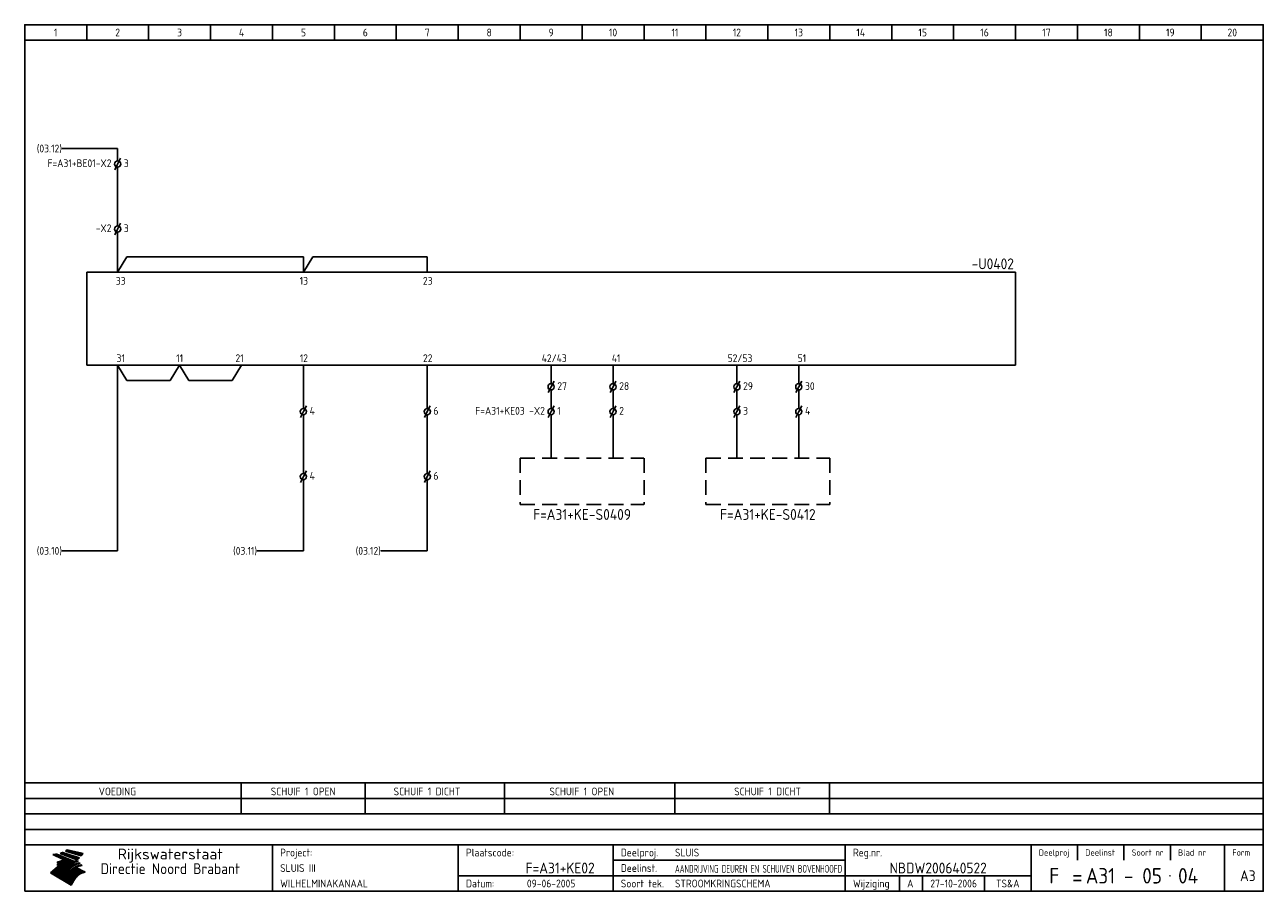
# Model space of a CAD drawing. Extents: x 10 to 410, y 10 to 290.
import ezdxf
from ezdxf.enums import TextEntityAlignment as Align

# ---------------------------------------------------------------- set-up
doc = ezdxf.new("R2010")
doc.units = 0
doc.header["$LTSCALE"] = 15
doc.header["$MEASUREMENT"] = 0
doc.header["$PDMODE"] = 1
doc.linetypes.add('DASHDOT', pattern=[1, 0.5, -0.25, 0, -0.25])
doc.linetypes.add('HIDDEN', pattern=[9.525, 6.35, -3.175])
for name, color, linetype in [('0-25', 7, 'CONTINUOUS'), ('0-35', 2, 'CONTINUOUS'), ('0-50', 3, 'CONTINUOUS'), ('B-25', 7, 'CONTINUOUS'), ('B-35', 2, 'CONTINUOUS'), ('S-25', 7, 'CONTINUOUS')]:
    doc.layers.add(name, color=color, linetype=linetype)
doc.styles.add('ISO', font='iso.shx')
doc.styles.get("Standard").update_dxf_attribs({"font": 'iso.shx'})

# ---------------------------------------------------------------- blocks, each defined once
blk = doc.blocks.new('KADERA3')
at = {"layer": '0-25'}
for p, q in [((30, 285), (30, 290)), ((50, 285), (50, 290)), ((70, 285), (70, 290)), ((90, 285), (90, 290)), ((110, 285), (110, 290)), ((130, 285), (130, 290)), ((150, 285), (150, 290)), ((170, 285), (170, 290)), ((190, 285), (190, 290)), ((210, 285), (210, 290)), ((230, 285), (230, 290)), ((250, 285), (250, 290)), ((270, 285), (270, 290)), ((290, 285), (290, 290)), ((310, 285), (310, 290)), ((330, 285), (330, 290)), ((350, 285), (350, 290)), ((370, 285), (370, 290)), ((390, 285), (390, 290)), ((10, 285), (410, 285)), ((410, 45), (10, 45)), ((410, 40), (10, 40)), ((410, 35), (10, 35)), ((410, 30), (10, 30)), ((350, 25), (350, 20)), ((365, 25), (365, 20)), ((380, 25), (380, 20)), ((200, 20), (275, 20)), ((150, 15), (335, 15)), ((292.5, 15), (292.5, 10)), ((300, 15), (300, 10)), ((320, 15), (320, 10))]:
    blk.add_line(p, q, dxfattribs=at)
at = {"layer": '0-25', "color": 7}
for p, q in [((19.1, 21.89), (25.12, 19)), ((19.1, 21.89), (25.12, 19)), ((19.17, 21.86), (20.7, 21.86)), ((19.29, 21.8), (20.83, 21.8)), ((19.4, 21.75), (20.96, 21.75)), ((19.52, 21.69), (21.09, 21.69)), ((19.64, 21.63), (21.22, 21.63)), ((19.74, 21.92), (20.56, 21.92)), ((19.75, 21.58), (21.36, 21.58)), ((19.87, 21.52), (21.49, 21.52)), ((19.99, 21.47), (21.62, 21.47)), ((20.11, 21.41), (21.75, 21.41)), ((20.22, 21.35), (21.88, 21.35)), ((20.25, 21.97), (20.43, 21.97)), ((20.34, 21.3), (22.02, 21.3)), ((20.38, 21.99), (26.02, 19.59)), ((20.38, 21.99), (26.02, 19.59)), ((20.46, 21.24), (22.15, 21.24)), ((20.57, 21.18), (22.28, 21.18)), ((20.69, 21.13), (22.41, 21.13)), ((20.81, 21.07), (22.55, 21.07)), ((20.92, 21.02), (22.68, 21.02)), ((21.04, 20.96), (22.81, 20.96)), ((21.16, 20.9), (22.94, 20.9)), ((21.27, 20.85), (23.07, 20.85)), ((21.39, 20.79), (23.21, 20.79)), ((21.47, 22.25), (26.83, 20.19)), ((21.47, 22.25), (26.83, 20.19)), ((21.49, 22.25), (23.07, 22.25)), ((21.51, 20.73), (23.34, 20.73)), ((21.6, 22.2), (23.25, 22.2)), ((21.63, 20.68), (23.47, 20.68)), ((21.65, 22.31), (22.89, 22.31)), ((21.74, 20.62), (23.6, 20.62)), ((21.75, 22.14), (23.42, 22.14)), ((21.8, 22.37), (22.71, 22.37)), ((21.86, 20.57), (23.73, 20.57)), ((21.9, 22.08), (23.6, 22.08)), ((21.94, 22.42), (22.53, 22.42)), ((21.98, 20.51), (23.87, 20.51)), ((22.04, 22.03), (23.78, 22.03)), ((22.06, 22.48), (22.36, 22.48)), ((22.09, 20.45), (24, 20.45)), ((22.18, 22.53), (27.65, 20.8)), ((22.18, 22.53), (27.65, 20.8)), ((22.19, 21.97), (23.96, 21.97)), ((22.21, 20.4), (24.13, 20.4)), ((22.33, 20.34), (24.26, 20.34)), ((22.34, 21.92), (24.13, 21.92)), ((22.37, 20), (23.08, 20)), ((22.44, 20.28), (24.4, 20.28)), ((22.48, 21.86), (24.31, 21.86)), ((22.49, 20.06), (23.04, 20.06)), ((22.56, 20.23), (24.53, 20.23)), ((22.61, 20.12), (22.93, 20.12)), ((22.63, 21.8), (24.49, 21.8)), ((22.68, 20.17), (24.66, 20.17)), ((22.71, 20.17), (22.82, 20.17)), ((23.11, 20.02), (22.77, 20.2)), ((23.11, 20.02), (22.77, 20.2)), ((22.78, 21.75), (24.67, 21.75)), ((22.79, 20.12), (24.79, 20.12)), ((22.91, 20.06), (24.92, 20.06)), ((22.92, 21.69), (24.85, 21.69)), ((23.03, 20), (25.06, 20)), ((23.07, 21.63), (25.02, 21.63)), ((23.14, 22.99), (28.22, 21.46)), ((23.14, 22.99), (28.22, 21.46)), ((23.15, 22.98), (25.33, 22.98)), ((23.22, 21.58), (25.2, 21.58)), ((23.23, 23.04), (25.09, 23.04)), ((23.32, 23.1), (24.84, 23.1)), ((23.34, 22.93), (25.57, 22.93)), ((23.36, 21.52), (25.38, 21.52)), ((23.4, 23.15), (24.6, 23.15)), ((23.49, 23.21), (24.36, 23.21)), ((23.51, 21.47), (25.56, 21.47)), ((23.52, 22.87), (25.81, 22.87)), ((23.57, 23.27), (24.12, 23.27)), ((23.64, 23.32), (23.87, 23.32)), ((23.66, 21.41), (25.74, 21.41)), ((23.7, 23.36), (28.82, 22.17)), ((23.7, 23.36), (28.82, 22.17)), ((23.71, 22.82), (26.06, 22.82)), ((23.8, 21.35), (25.91, 21.35)), ((23.9, 22.76), (26.3, 22.76)), ((23.95, 21.3), (26.09, 21.3)), ((24.09, 22.7), (26.54, 22.7)), ((24.09, 21.24), (26.27, 21.24)), ((24.24, 21.18), (26.45, 21.18)), ((24.27, 22.65), (26.78, 22.65)), ((24.39, 21.13), (26.62, 21.13)), ((24.46, 22.59), (27.03, 22.59)), ((24.53, 21.07), (26.8, 21.07)), ((24.65, 22.53), (27.27, 22.53)), ((24.68, 21.02), (26.98, 21.02)), ((24.83, 20.96), (27.16, 20.96)), ((24.84, 22.48), (27.51, 22.48)), ((24.97, 20.9), (27.34, 20.9)), ((25.02, 22.42), (27.75, 22.42)), ((25.12, 20.85), (27.51, 20.85)), ((25.21, 22.37), (28, 22.37)), ((25.27, 20.79), (27.63, 20.79)), ((25.4, 22.31), (28.24, 22.31)), ((25.41, 20.73), (27.57, 20.73)), ((25.56, 20.68), (27.51, 20.68)), ((25.58, 22.25), (28.48, 22.25)), ((25.71, 20.62), (27.44, 20.62)), ((25.77, 22.2), (28.72, 22.2)), ((25.85, 20.57), (27.37, 20.57)), ((25.96, 22.14), (28.79, 22.14)), ((26, 20.51), (27.29, 20.51)), ((26.15, 22.08), (28.75, 22.08)), ((26.15, 20.45), (27.22, 20.45)), ((26.29, 20.4), (27.14, 20.4)), ((26.33, 22.03), (28.71, 22.03)), ((26.44, 20.34), (27.06, 20.34)), ((26.52, 21.97), (28.66, 21.97)), ((26.59, 20.28), (26.97, 20.28)), ((26.71, 21.92), (28.62, 21.92)), ((26.73, 20.23), (26.89, 20.23)), ((26.9, 21.86), (28.57, 21.86)), ((27.08, 21.8), (28.52, 21.8)), ((27.27, 21.75), (28.48, 21.75)), ((27.46, 21.69), (28.43, 21.69)), ((27.65, 21.63), (28.38, 21.63)), ((27.83, 21.58), (28.33, 21.58)), ((28.02, 21.52), (28.28, 21.52)), ((28.21, 21.47), (28.22, 21.47)), ((20.58, 17.88), (18.3, 16)), ((20.58, 17.88), (18.3, 16)), ((24.94, 11.97), (18.3, 16)), ((24.94, 11.97), (18.3, 16)), ((18.31, 16.01), (20.96, 16.01)), ((18.38, 16.07), (21.46, 16.07)), ((18.45, 16.12), (21.88, 16.12)), ((18.52, 16.18), (22.15, 16.18)), ((18.59, 16.23), (22.38, 16.23)), ((18.65, 16.29), (22.58, 16.29)), ((18.72, 16.35), (22.75, 16.35)), ((18.79, 16.4), (22.91, 16.4)), ((18.86, 16.46), (20.6, 16.46)), ((18.93, 16.52), (20.6, 16.52)), ((18.99, 16.57), (20.6, 16.57)), ((19.06, 16.63), (20.6, 16.63)), ((19.13, 16.68), (20.6, 16.68)), ((19.2, 16.74), (20.6, 16.74)), ((19.27, 16.8), (20.6, 16.8)), ((19.33, 16.85), (21.07, 16.85)), ((19.4, 16.91), (21.55, 16.91)), ((19.47, 16.97), (21.88, 16.97)), ((19.54, 17.02), (22.13, 17.02)), ((19.61, 17.08), (22.34, 17.08)), ((19.67, 17.13), (20.6, 17.13)), ((19.74, 17.19), (20.6, 17.19)), ((19.81, 17.25), (20.6, 17.25)), ((19.88, 17.3), (20.6, 17.3)), ((19.95, 17.36), (20.6, 17.36)), ((20.01, 17.42), (20.6, 17.42)), ((20.08, 17.47), (20.93, 17.47)), ((20.15, 17.53), (21.26, 17.53)), ((20.22, 17.58), (21.51, 17.58)), ((20.29, 17.64), (21.72, 17.64)), ((20.35, 17.7), (21.9, 17.7)), ((20.42, 17.75), (22.07, 17.75)), ((20.49, 17.81), (22.22, 17.81)), ((20.56, 17.87), (22.36, 17.87)), ((20.6, 19.11), (20.58, 19.51)), ((20.6, 19.11), (20.58, 19.51)), ((20.58, 19.5), (22.09, 19.5)), ((20.58, 19.44), (21.95, 19.44)), ((20.59, 19.38), (21.79, 19.38)), ((20.59, 19.33), (21.62, 19.33)), ((20.59, 19.27), (21.42, 19.27)), ((20.6, 19.22), (21.2, 19.22)), ((20.6, 19.16), (20.93, 19.16)), ((20.6, 19.11), (20.69, 19.12)), ((20.6, 19.11), (20.69, 19.12)), ((20.6, 18.79), (20.77, 18.81)), ((20.6, 18.79), (20.77, 18.81)), ((20.6, 18.29), (20.6, 18.79)), ((20.6, 18.29), (20.6, 18.79)), ((20.6, 18.77), (22.46, 18.77)), ((20.6, 18.71), (22.33, 18.71)), ((20.6, 18.65), (22.19, 18.65)), ((20.6, 18.6), (22.04, 18.6)), ((20.6, 18.54), (21.87, 18.54)), ((20.6, 18.48), (21.68, 18.48)), ((20.6, 18.43), (21.46, 18.43)), ((20.6, 18.37), (21.21, 18.37)), ((20.6, 18.29), (20.88, 18.32)), ((20.6, 18.29), (20.88, 18.32)), ((20.6, 18.32), (20.87, 18.32)), ((20.6, 17.88), (20.86, 17.91)), ((20.6, 17.88), (20.86, 17.91)), ((20.6, 17.43), (20.97, 17.48)), ((20.6, 17.43), (20.97, 17.48)), ((20.6, 17.43), (20.6, 17.09)), ((20.6, 17.43), (20.6, 17.09)), ((20.6, 17.09), (21.26, 17.16)), ((20.6, 17.09), (21.26, 17.16)), ((20.6, 16.8), (21.37, 16.89)), ((20.6, 16.8), (21.37, 16.89)), ((20.6, 16.8), (20.6, 16.45)), ((20.6, 16.8), (20.6, 16.45)), ((20.6, 16.45), (21.56, 16.56)), ((20.6, 16.45), (21.56, 16.56)), ((20.6, 15.97), (21.67, 16.09)), ((20.6, 15.97), (21.67, 16.09)), ((20.7, 16.46), (23.06, 16.46)), ((20.9, 19.55), (22.23, 19.55)), ((20.9, 18.82), (22.59, 18.82)), ((20.98, 17.92), (22.5, 17.92)), ((21.02, 17.13), (22.53, 17.13)), ((21.19, 19.61), (22.35, 19.61)), ((21.2, 16.52), (23.2, 16.52)), ((21.32, 18.88), (22.71, 18.88)), ((21.32, 17.98), (22.62, 17.98)), ((21.42, 19.67), (22.47, 19.67)), ((21.47, 17.19), (22.7, 17.19)), ((21.59, 18.03), (22.74, 18.03)), ((21.61, 18.93), (22.82, 18.93)), ((21.62, 19.72), (22.59, 19.72)), ((21.72, 16.57), (23.32, 16.57)), ((21.77, 17.25), (22.85, 17.25)), ((21.8, 19.78), (22.69, 19.78)), ((21.8, 18.09), (22.85, 18.09)), ((21.84, 18.99), (22.92, 18.99)), ((21.96, 19.83), (22.79, 19.83)), ((21.99, 18.15), (22.95, 18.15)), ((22.01, 17.3), (22.99, 17.3)), ((22.03, 19.05), (23.03, 19.05)), ((22.1, 16.63), (23.44, 16.63)), ((22.11, 19.89), (22.89, 19.89)), ((22.16, 18.2), (23.05, 18.2)), ((22.21, 19.1), (23.12, 19.1)), ((22.21, 17.36), (23.12, 17.36)), ((22.24, 19.95), (22.99, 19.95)), ((22.31, 18.26), (23.15, 18.26)), ((22.36, 19.16), (23.22, 19.16)), ((22.38, 16.68), (23.56, 16.68)), ((22.39, 17.42), (23.24, 17.42)), ((22.45, 18.32), (23.24, 18.32)), ((22.51, 19.22), (23.3, 19.22)), ((22.56, 17.47), (23.36, 17.47)), ((22.59, 18.37), (23.33, 18.37)), ((22.6, 16.74), (23.66, 16.74)), ((22.64, 19.27), (23.39, 19.27)), ((22.71, 18.43), (23.42, 18.43)), ((22.71, 17.53), (23.47, 17.53)), ((22.77, 19.33), (23.47, 19.33)), ((22.79, 16.8), (23.77, 16.8)), ((22.83, 18.48), (23.5, 18.48)), ((22.84, 17.58), (23.57, 17.58)), ((22.89, 19.38), (23.55, 19.38)), ((22.94, 18.54), (23.58, 18.54)), ((22.96, 16.85), (23.86, 16.85)), ((22.97, 17.64), (23.67, 17.64)), ((23, 19.44), (23.63, 19.44)), ((23.04, 18.6), (23.66, 18.6)), ((23.1, 19.5), (23.72, 19.5)), ((23.1, 17.7), (23.77, 17.7)), ((23.12, 16.91), (23.96, 16.91)), ((23.14, 18.65), (23.74, 18.65)), ((23.15, 19.95), (25.19, 19.95)), ((23.21, 19.55), (23.8, 19.55)), ((23.21, 17.75), (23.86, 17.75)), ((23.21, 16.01), (28.9, 16.01)), ((23.24, 18.71), (23.82, 18.71)), ((23.26, 19.89), (25.32, 19.89)), ((23.26, 16.97), (24.05, 16.97)), ((23.3, 19.61), (23.88, 19.61)), ((23.32, 17.81), (23.95, 17.81)), ((23.33, 18.77), (23.91, 18.77)), ((23.37, 16.07), (29.08, 16.07)), ((23.38, 19.83), (25.45, 19.83)), ((23.39, 19.67), (23.81, 19.67)), ((23.39, 17.02), (24.14, 17.02)), ((23.42, 18.82), (23.99, 18.82)), ((23.42, 17.87), (24.03, 17.87)), ((23.45, 19.7), (23.58, 19.79)), ((23.45, 19.7), (23.58, 19.79)), ((23.48, 19.72), (23.7, 19.72)), ((23.5, 19.78), (25.58, 19.78)), ((23.51, 18.88), (24.07, 18.88)), ((23.51, 16.12), (29.27, 16.12)), ((23.52, 17.92), (24.11, 17.92)), ((23.52, 17.08), (24.22, 17.08)), ((23.54, 18.9), (24.3, 19.42)), ((23.54, 18.9), (24.3, 19.42)), ((23.56, 19.78), (23.59, 19.78)), ((23.56, 19.39), (23.9, 19.62)), ((23.56, 19.39), (23.9, 19.62)), ((23.58, 19.79), (23.9, 19.62)), ((23.58, 19.79), (23.9, 19.62)), ((23.59, 18.93), (24.15, 18.93)), ((23.61, 19.72), (25.72, 19.72)), ((23.62, 17.98), (24.2, 17.98)), ((23.63, 17.13), (24.3, 17.13)), ((23.65, 18.59), (24.62, 19.25)), ((23.65, 18.59), (24.62, 19.25)), ((29.41, 16.17), (23.65, 16.17)), ((23.67, 18.99), (24.23, 18.99)), ((23.71, 18.03), (24.28, 18.03)), ((23.73, 19.67), (25.85, 19.67)), ((23.75, 19.05), (24.32, 19.05)), ((23.75, 17.19), (24.38, 17.19)), ((23.77, 16.23), (29.47, 16.23)), ((23.79, 18.09), (24.36, 18.09)), ((23.83, 19.1), (24.4, 19.1)), ((23.85, 19.61), (25.98, 19.61)), ((23.85, 17.25), (24.46, 17.25)), ((23.88, 18.15), (24.44, 18.15)), ((23.89, 16.29), (29.36, 16.29)), ((23.92, 19.16), (24.48, 19.16)), ((23.94, 18.19), (25.23, 19.07)), ((23.94, 18.19), (25.23, 19.07)), ((23.95, 17.3), (24.55, 17.3)), ((23.96, 19.55), (25.96, 19.55)), ((23.96, 18.2), (24.53, 18.2)), ((24, 19.22), (24.56, 19.22)), ((24, 16.35), (29.24, 16.35)), ((24.04, 18.26), (24.61, 18.26)), ((24.05, 17.36), (24.63, 17.36)), ((24.06, 17.88), (25.34, 18.76)), ((24.06, 17.88), (25.34, 18.76)), ((24.08, 19.5), (25.88, 19.5)), ((24.08, 19.27), (24.58, 19.27)), ((24.11, 16.4), (29.13, 16.4)), ((24.13, 18.32), (24.69, 18.32)), ((24.14, 17.42), (24.71, 17.42)), ((24.16, 19.33), (24.47, 19.33)), ((24.2, 19.44), (25.79, 19.44)), ((24.21, 18.37), (24.77, 18.37)), ((24.21, 16.46), (29.02, 16.46)), ((24.23, 17.47), (24.79, 17.47)), ((24.24, 17.48), (25.52, 18.36)), ((24.24, 17.48), (25.52, 18.36)), ((24.25, 19.38), (24.36, 19.38)), ((24.29, 18.43), (24.85, 18.43)), ((24.3, 19.42), (24.62, 19.25)), ((24.3, 19.42), (24.62, 19.25)), ((24.31, 19.38), (25.71, 19.38)), ((24.31, 17.53), (24.87, 17.53)), ((24.31, 16.52), (28.91, 16.52)), ((24.35, 17.17), (25.64, 18.05)), ((24.35, 17.17), (25.64, 18.05)), ((24.37, 18.48), (24.94, 18.48)), ((24.39, 17.58), (24.96, 17.58)), ((24.4, 16.57), (28.79, 16.57)), ((24.43, 19.33), (25.62, 19.33)), ((24.45, 18.54), (25.02, 18.54)), ((24.47, 17.64), (25.04, 17.64)), ((24.49, 16.63), (28.68, 16.63)), ((24.54, 18.6), (25.1, 18.6)), ((24.55, 19.27), (25.54, 19.27)), ((24.56, 17.7), (25.12, 17.7)), ((24.57, 16.68), (28.57, 16.68)), ((24.62, 18.65), (25.18, 18.65)), ((24.63, 16.72), (25.91, 17.6)), ((24.63, 16.72), (25.91, 17.6)), ((24.64, 17.75), (25.2, 17.75)), ((24.66, 16.74), (28.45, 16.74)), ((24.67, 19.22), (25.45, 19.22)), ((24.7, 18.71), (25.27, 18.71)), ((24.72, 17.81), (25.29, 17.81)), ((24.74, 16.8), (28.34, 16.8)), ((24.78, 19.16), (25.37, 19.16)), ((24.78, 18.77), (25.34, 18.77)), ((24.8, 17.87), (25.37, 17.87)), ((24.82, 16.85), (28.23, 16.85)), ((24.87, 18.82), (25.4, 18.82)), ((24.89, 17.92), (25.45, 17.92)), ((24.9, 19.1), (25.28, 19.1)), ((24.9, 16.91), (28.11, 16.91)), ((24.95, 18.88), (25.45, 18.88)), ((24.97, 17.98), (25.53, 17.98)), ((24.99, 16.97), (28, 16.97)), ((25.02, 19.05), (25.2, 19.05)), ((25.03, 18.93), (25.51, 18.93)), ((25.05, 18.03), (25.61, 18.03)), ((25.07, 17.02), (27.89, 17.02)), ((25.11, 18.99), (25.57, 18.99)), ((26.02, 19.59), (25.12, 19)), ((26.02, 19.59), (25.12, 19)), ((25.13, 18.09), (25.68, 18.09)), ((25.15, 17.08), (27.77, 17.08)), ((25.19, 19.05), (25.63, 19.05)), ((25.21, 18.15), (25.75, 18.15)), ((25.23, 17.13), (27.66, 17.13)), ((25.26, 19.1), (25.7, 19.1)), ((25.3, 18.2), (25.82, 18.2)), ((25.31, 17.19), (27.55, 17.19)), ((25.33, 19.16), (25.77, 19.16)), ((25.38, 18.26), (25.89, 18.26)), ((25.39, 19.22), (25.85, 19.22)), ((25.4, 17.25), (27.43, 17.25)), ((25.46, 18.32), (25.97, 18.32)), ((25.47, 19.27), (25.93, 19.27)), ((25.48, 17.3), (27.32, 17.3)), ((25.54, 19.33), (26.03, 19.33)), ((25.54, 18.37), (26.06, 18.37)), ((25.56, 17.36), (27.21, 17.36)), ((25.62, 18.43), (26.14, 18.43)), ((25.63, 19.38), (26.13, 19.38)), ((25.64, 17.42), (27.1, 17.42)), ((25.7, 18.48), (26.24, 18.48)), ((25.72, 19.44), (26.24, 19.44)), ((25.73, 17.47), (26.98, 17.47)), ((25.79, 18.54), (26.34, 18.54)), ((25.81, 17.53), (26.87, 17.53)), ((25.82, 19.5), (26.36, 19.5)), ((25.89, 18.6), (26.46, 18.6)), ((25.89, 17.58), (26.76, 17.58)), ((25.93, 19.55), (26.53, 19.55)), ((25.96, 17.64), (26.64, 17.64)), ((25.99, 18.65), (26.58, 18.65)), ((26.04, 17.7), (26.59, 17.7)), ((26.06, 19.61), (26.85, 19.61)), ((26.1, 18.71), (26.72, 18.71)), ((26.12, 17.75), (26.67, 17.75)), ((26.2, 17.81), (26.76, 17.81)), ((26.21, 19.67), (27.23, 19.67)), ((26.23, 18.77), (26.89, 18.77)), ((26.29, 17.87), (26.86, 17.87)), ((26.37, 18.82), (27.09, 18.82)), ((26.39, 17.92), (26.97, 17.92)), ((26.44, 19.72), (27.18, 19.72)), ((26.49, 17.98), (27.09, 17.98)), ((26.53, 18.88), (27.34, 18.88)), ((26.56, 17.68), (29.54, 16.2)), ((26.56, 17.68), (29.54, 16.2)), ((26.6, 18.03), (27.22, 18.03)), ((26.72, 18.09), (27.38, 18.09)), ((26.73, 18.93), (27.66, 18.93)), ((26.85, 18.15), (27.56, 18.15)), ((26.99, 18.99), (27.9, 18.99)), ((27, 18.2), (27.8, 18.2)), ((27.13, 19.78), (27.25, 19.64)), ((27.13, 19.78), (27.25, 19.64)), ((27.18, 18.26), (28.13, 18.26)), ((27.26, 19.05), (27.84, 19.05)), ((27.39, 18.32), (28.47, 18.32)), ((27.7, 18.37), (28.49, 18.37)), ((27.78, 19.1), (27.93, 18.96)), ((27.78, 19.1), (27.93, 18.96)), ((28, 18.43), (28.44, 18.43)), ((28.29, 15.83), (29.54, 16.2)), ((28.29, 15.83), (29.54, 16.2)), ((28.39, 18.48), (28.54, 18.32)), ((28.39, 18.48), (28.54, 18.32)), ((29.54, 16.2), (29.45, 16.17)), ((29.54, 16.2), (29.45, 16.17)), ((29.46, 16.18), (29.47, 16.18)), ((18.38, 15.95), (20.6, 15.95)), ((18.47, 15.9), (20.6, 15.9)), ((18.57, 15.84), (20.6, 15.84)), ((18.66, 15.78), (20.6, 15.78)), ((18.75, 15.73), (20.6, 15.73)), ((18.85, 15.67), (20.6, 15.67)), ((18.94, 15.62), (20.6, 15.62)), ((19.03, 15.56), (27.83, 15.56)), ((19.12, 15.5), (27.75, 15.5)), ((19.22, 15.45), (27.66, 15.45)), ((19.31, 15.39), (27.58, 15.39)), ((19.4, 15.33), (27.5, 15.33)), ((19.49, 15.28), (27.43, 15.28)), ((19.59, 15.22), (27.36, 15.22)), ((19.68, 15.17), (27.29, 15.17)), ((19.77, 15.11), (27.22, 15.11)), ((19.86, 15.05), (27.15, 15.05)), ((19.96, 15), (27.09, 15)), ((20.05, 14.94), (27.02, 14.94)), ((20.14, 14.88), (26.96, 14.88)), ((20.24, 14.83), (26.9, 14.83)), ((20.33, 14.77), (26.84, 14.77)), ((20.42, 14.72), (26.79, 14.72)), ((20.51, 14.66), (26.73, 14.66)), ((20.6, 15.97), (20.6, 15.58)), ((20.6, 15.97), (20.6, 15.58)), ((20.6, 15.58), (21.95, 15.73)), ((20.6, 15.58), (21.95, 15.73)), ((20.61, 14.6), (26.68, 14.6)), ((20.7, 14.55), (26.62, 14.55)), ((20.79, 14.49), (26.57, 14.49)), ((20.88, 14.43), (26.52, 14.43)), ((20.94, 15.62), (27.92, 15.62)), ((20.98, 14.38), (26.47, 14.38)), ((21.07, 14.32), (26.42, 14.32)), ((21.16, 14.27), (26.38, 14.27)), ((21.25, 14.21), (26.33, 14.21)), ((21.35, 14.15), (26.29, 14.15)), ((21.44, 14.1), (26.24, 14.1)), ((21.45, 15.67), (28.01, 15.67)), ((21.53, 14.04), (26.2, 14.04)), ((21.63, 13.98), (26.16, 13.98)), ((21.72, 13.93), (26.12, 13.93)), ((21.81, 13.87), (26.08, 13.87)), ((21.9, 13.82), (26.04, 13.82)), ((21.96, 15.73), (28.11, 15.73)), ((22, 13.76), (26, 13.76)), ((22.09, 13.7), (25.96, 13.7)), ((22.18, 13.65), (25.93, 13.65)), ((22.27, 13.59), (25.89, 13.59)), ((22.34, 15.78), (28.21, 15.78)), ((22.37, 13.53), (25.86, 13.53)), ((22.46, 13.48), (25.82, 13.48)), ((22.55, 13.42), (25.79, 13.42)), ((22.62, 15.84), (28.33, 15.84)), ((22.65, 13.37), (25.76, 13.37)), ((22.74, 13.31), (25.73, 13.31)), ((22.83, 13.25), (25.69, 13.25)), ((22.84, 15.9), (28.52, 15.9)), ((22.92, 13.2), (25.66, 13.2)), ((23.02, 13.14), (25.63, 13.14)), ((23.04, 15.95), (28.71, 15.95)), ((23.11, 13.08), (25.59, 13.08)), ((23.2, 13.03), (25.56, 13.03)), ((23.29, 12.97), (25.53, 12.97)), ((23.39, 12.92), (25.5, 12.92)), ((23.48, 12.86), (25.46, 12.86)), ((23.57, 12.8), (25.43, 12.8)), ((23.66, 12.75), (25.4, 12.75)), ((23.76, 12.69), (25.36, 12.69)), ((23.85, 12.63), (25.33, 12.63)), ((23.94, 12.58), (25.3, 12.58)), ((24.04, 12.52), (25.26, 12.52)), ((24.13, 12.47), (25.23, 12.47)), ((24.22, 12.41), (25.2, 12.41)), ((24.31, 12.35), (25.17, 12.35)), ((24.41, 12.3), (25.13, 12.3)), ((24.5, 12.24), (25.1, 12.24)), ((24.59, 12.18), (25.07, 12.18)), ((24.68, 12.13), (25.03, 12.13)), ((24.78, 12.07), (25, 12.07)), ((24.87, 12.02), (24.97, 12.02)), ((24.94, 11.97), (25.81, 13.45)), ((24.94, 11.97), (25.81, 13.45))]:
    blk.add_line(p, q, dxfattribs=at)
for centre, radius, start, end in [((19.15, 29.7), 7.8, 269.6055, 279.0886), ((19.15, 29.7), 7.8, 269.6055, 279.0886), ((19.93, 25.38), 5.91, 276.3402, 298.7463), ((19.93, 25.38), 5.91, 276.3402, 298.7463), ((19.84, 25.09), 6.03, 278.129, 302.868), ((19.84, 25.09), 6.03, 278.129, 302.868), ((19.84, 27.26), 5.27, 288.0217, 296.3084), ((19.84, 27.26), 5.27, 288.0217, 296.3084), ((20.49, 27.56), 5.28, 300.0654, 307.393), ((20.49, 27.56), 5.28, 300.0654, 307.393), ((24.11, 24.7), 5.26, 301.1147, 312.2814), ((24.11, 24.7), 5.26, 301.1147, 312.2814), ((21.95, 27.32), 8.59, 316.9248, 323.1399), ((21.95, 27.32), 8.59, 316.9248, 323.1399), ((20.21, 23.78), 5.91, 273.6149, 304.3803), ((20.21, 23.78), 5.91, 273.6149, 304.3803), ((20.35, 24.56), 5.76, 274.164, 302.5474), ((20.35, 24.56), 5.76, 274.164, 302.5474), ((20.05, 24.28), 6.02, 277.9472, 305.7139), ((20.05, 24.28), 6.02, 277.9472, 305.7139), ((20.04, 23.49), 6.09, 278.8115, 306.4242), ((20.04, 23.49), 6.09, 278.8115, 306.4242), ((20.53, 23.07), 5.96, 277.0519, 304.973), ((20.53, 23.07), 5.96, 277.0519, 304.973), ((20.72, 22.76), 5.91, 276.3402, 304.3803), ((20.72, 22.76), 5.91, 276.3402, 304.3803), ((21.06, 22.34), 5.81, 274.9043, 303.1745), ((21.06, 22.34), 5.81, 274.9043, 303.1745), ((20.82, 22.06), 6.04, 278.1111, 305.8489), ((20.82, 22.06), 6.04, 278.1111, 305.8489), ((21.3, 21.6), 5.91, 276.3402, 304.3803), ((21.3, 21.6), 5.91, 276.3402, 304.3803), ((27.05, 17.17), 2.63, 107.4286, 133.7799), ((27.05, 17.17), 2.63, 107.4286, 133.7799), ((27.45, 16.91), 2.81, 110.4143, 138.7411), ((27.45, 16.91), 2.81, 110.4143, 138.7411), ((27.57, 15.64), 3.4, 98.1566, 126.9045), ((27.57, 15.64), 3.4, 98.1566, 126.9045), ((27.91, 15.54), 3.39, 100.5835, 132.088), ((27.91, 15.54), 3.39, 100.5835, 132.088), ((28.21, 14.74), 3.67, 95.7581, 128.7216), ((28.21, 14.74), 3.67, 95.7581, 128.7216), ((27.01, 16.84), 2.93, 87.7348, 104.8316), ((27.01, 16.84), 2.93, 87.7348, 104.8316), ((27.37, 15.71), 3.93, 91.7838, 103.2817), ((27.37, 15.71), 3.93, 91.7838, 103.2817), ((28.4, 15.05), 3.21, 96.3886, 125.0052), ((28.4, 15.05), 3.21, 96.3886, 125.0052), ((27.82, 16.31), 2.8, 90.634, 105.1984), ((27.82, 16.31), 2.8, 90.634, 105.1984), ((28.19, 15.04), 3.93, 93.8342, 103.2817), ((28.19, 15.04), 3.93, 93.8342, 103.2817), ((28.58, 15.69), 2.8, 93.8141, 105.1984), ((28.58, 15.69), 2.8, 93.8141, 105.1984), ((28.95, 14.41), 3.93, 96.0135, 103.2817), ((28.95, 14.41), 3.93, 96.0135, 103.2817), ((31.24, 10.26), 6.3, 117.9568, 149.6251), ((31.24, 10.26), 6.3, 117.9568, 149.6251)]:
    blk.add_arc(centre, radius, start, end, dxfattribs=at)
at = {"layer": '0-35'}
for p, q in [((90, 25), (90, 10)), ((150, 25), (150, 10)), ((200, 25), (200, 10)), ((275, 25), (275, 10)), ((335, 25), (335, 10)), ((397.5, 25), (397.5, 10))]:
    blk.add_line(p, q, dxfattribs=at)
at = {"layer": '0-50'}
for p, q in [((10, 25), (410, 25)), ((348.75, 15), (351.25, 15)), ((348.75, 13.5), (351.25, 13.5))]:
    blk.add_line(p, q, dxfattribs=at)
blk.add_lwpolyline([(10, 10), (410, 10), (410, 290), (10, 290)], close=True, dxfattribs=at)
at = {"layer": '0-50', "const_width": 0.25}
blk.add_lwpolyline([(379.75, 15, 1), (380, 15, 1)], format="xyb", close=True, dxfattribs=at)
at = {"layer": '0-25', "style": 'ISO'}
for s, height, p in [('Project:', 2.5, (92.5, 22.5)), ('Plaatscode:', 2.5, (152.5, 22.5)), ('Deelproj.', 2.5, (202.5, 22.5)), ('Reg.nr.', 2.5, (277.5, 22.5)), ('Deelproj', 2, (337.5, 22.5)), ('Deelinst', 2, (352.5, 22.5)), ('Soort nr', 2, (367.5, 22.5)), ('Blad nr', 2, (382.5, 22.5)), ('Form', 2, (400, 22.5)), ('Deelinst.', 2.5, (202.5, 17.5)), ('Datum:', 2.5, (152.5, 12.5)), ('Soort tek.', 2.5, (202.5, 12.5)), ('Wijziging', 2.5, (277.5, 12.5))]:
    blk.add_text(s, height=height, dxfattribs=at).set_placement(p, align=Align.MIDDLE_LEFT)
for tag, p in [('STR1', (20, 287.5)), ('STR2', (40, 287.5)), ('STR3', (60, 287.5)), ('STR4', (80, 287.5)), ('STR5', (100, 287.5)), ('STR6', (120, 287.5)), ('STR7', (140, 287.5)), ('STR8', (160, 287.5)), ('STR9', (180, 287.5)), ('STR10', (200, 287.5)), ('STR11', (220, 287.5)), ('STR12', (240, 287.5)), ('STR13', (260, 287.5)), ('STR14', (280, 287.5)), ('STR15', (300, 287.5)), ('STR16', (320, 287.5)), ('STR17', (340, 287.5)), ('STR18', (360, 287.5)), ('STR19', (380, 287.5)), ('STR20', (400, 287.5)), ('W', (180, 12.5)), ('Z', (310, 12.5)), ('Y', (327.5, 12.5))]:
    blk.add_attdef(tag, text='', height=2.5, dxfattribs=at).set_placement(p, align=Align.MIDDLE)
for tag, p in [('N', (220, 22.5)), ('B', (92.5, 17.5)), ('P', (220, 17.5)), ('C', (92.5, 12.5)), ('U', (220, 12.5)), ('REV', (295, 12.5))]:
    blk.add_attdef(tag, text='', height=2.5, dxfattribs=at).set_placement(p, align=Align.MIDDLE_LEFT)
at = {"layer": '0-35', "style": 'ISO', "width": 1.182609}
blk.add_text('Rijkswaterstaat', height=3.5, dxfattribs=at).set_placement((40, 20.28), (74, 20.28), align=Align.FIT)
at = {"layer": '0-35', "color": 2, "style": 'ISO', "width": 1.016949}
blk.add_text('Directie Noord Brabant', height=3.5, dxfattribs=at).set_placement((34.5, 15.53), (79.5, 15.53), align=Align.FIT)
at = {"layer": '0-35', "style": 'ISO'}
for tag, p in [('X', (178.5, 17.5)), ('FORM', (402.5, 15))]:
    blk.add_attdef(tag, text='', height=3.5, dxfattribs=at).set_placement(p, align=Align.MIDDLE_LEFT)
blk.add_attdef('RNR', text='', height=3.5, dxfattribs=at).set_placement((305, 17.5), align=Align.MIDDLE)
at = {"layer": '0-50', "style": 'ISO'}
for tag, p in [('M', (342.5, 15)), ('O', (365, 15))]:
    blk.add_attdef(tag, text='', height=5, dxfattribs=at).set_placement(p, align=Align.MIDDLE)
blk.add_attdef('Q', text='', height=5, dxfattribs=at).set_placement((382.5, 15), align=Align.MIDDLE_LEFT)
blk = doc.blocks.new('0033')
at = {"layer": 'S-25'}
for p in [(-0.94, -1.88), (0.94, 1.88)]:
    blk.add_line(p, (0, 0), dxfattribs=at)
blk.add_circle((0, 0), 1, dxfattribs=at)
at = {"layer": 'B-25'}
blk.add_attdef('KT', text='', height=2.5, dxfattribs=at).set_placement((-2, -1), align=Align.RIGHT)
blk.add_attdef('KN1', (2, -1.01), '', height=2.5, dxfattribs=at)

msp = doc.modelspace()

# ---------------------------------------------------------------- linework, layer by layer
at = {"layer": 'S-25'}
for p, q in [((22, 250), (40, 250)), ((40, 250), (40, 246)), ((40, 244), (40, 225)), ((40, 223), (40, 210)), ((330, 210), (30, 210)), ((30, 180), (30, 210)), ((330, 210), (330, 180)), ((330, 180), (30, 180)), ((40, 180), (40, 120)), ((100, 180), (100, 166)), ((140, 180), (140, 166)), ((180, 180), (180, 174)), ((200, 180), (200, 174)), ((240, 180), (240, 174)), ((260, 180), (260, 174)), ((180, 172), (180, 166)), ((200, 172), (200, 166)), ((240, 172), (240, 166)), ((260, 172), (260, 166)), ((100, 164), (100, 145)), ((140, 164), (140, 145)), ((22, 120), (40, 120)), ((85, 120), (100, 120)), ((125, 120), (140, 120)), ((79.91, 45), (79.91, 35)), ((119.91, 45), (119.91, 35)), ((164.91, 45), (164.91, 35)), ((219.91, 45), (219.91, 35)), ((269.91, 45), (269.91, 35))]:
    msp.add_line(p, q, dxfattribs=at)
at = {"layer": 'S-25', "linetype": 'HIDDEN', "ltscale": 10}
for p, q in [((40, 210), (43, 215)), ((43, 215), (100, 215)), ((100, 210), (103, 215)), ((100, 215), (100, 210)), ((103, 215), (140, 215)), ((140, 215), (140, 210)), ((40, 180), (43, 175)), ((60, 180), (57, 175)), ((60, 180), (63, 175)), ((80, 180), (77, 175)), ((43, 175), (57, 175)), ((63, 175), (77, 175)), ((180, 164), (180, 150)), ((200, 164), (200, 150)), ((240, 164), (240, 150)), ((260, 164), (260, 150))]:
    msp.add_line(p, q, dxfattribs=at)
at = {"layer": 'S-25', "linetype": 'HIDDEN', "ltscale": 0.05}
for p, q in [((170, 150), (210, 150)), ((170, 150), (170, 135)), ((210, 150), (210, 135)), ((230, 150), (270, 150)), ((230, 150), (230, 135)), ((270, 150), (270, 135)), ((170, 135), (210, 135)), ((230, 135), (270, 135))]:
    msp.add_line(p, q, dxfattribs=at)
at = {"layer": 'S-25', "linetype": 'Continuous'}
for p, q in [((100, 120), (100, 143)), ((140, 120), (140, 143))]:
    msp.add_line(p, q, dxfattribs=at)
msp.add_point((85, 124.5), dxfattribs=at)
msp.add_point((85, 124.5), dxfattribs=at)
at = {"layer": 'S-25'}
for p in [(40, 55), (180, 50), (180, 50)]:
    msp.add_point(p, dxfattribs=at)

# ---------------------------------------------------------------- block references
ref = msp.add_blockref('KADERA3', (0, 0), dxfattribs=at)
ref.add_attrib('B', 'SLUIS III', dxfattribs={"layer": '0-25', "height": 2.5, "style": 'ISO'}).set_placement((92.5, 17.5), align=Align.MIDDLE_LEFT)
ref.add_attrib('C', 'WILHELMINAKANAAL', dxfattribs={"layer": '0-25', "height": 2.5, "style": 'ISO'}).set_placement((92.5, 12.5), align=Align.MIDDLE_LEFT)
ref.add_attrib('N', 'SLUIS', dxfattribs={"layer": '0-25', "height": 2.5, "style": 'ISO'}).set_placement((220, 22.5), align=Align.MIDDLE_LEFT)
ref.add_attrib('U', 'STROOMKRINGSCHEMA', dxfattribs={"layer": '0-25', "height": 2.5, "style": 'ISO'}).set_placement((220, 12.5), align=Align.MIDDLE_LEFT)
ref.add_attrib('M', 'F', dxfattribs={"layer": '0-50', "height": 5, "style": 'ISO'}).set_placement((342.5, 15), align=Align.MIDDLE)
ref.add_attrib('O', 'A31 - 05', dxfattribs={"layer": '0-50', "height": 5, "style": 'ISO'}).set_placement((365, 15), align=Align.MIDDLE)
ref.add_attrib('Q', '04', dxfattribs={"layer": '0-50', "height": 5, "style": 'ISO'}).set_placement((382.5, 15), align=Align.MIDDLE_LEFT)
ref.add_attrib('X', 'F=A31+KE02', dxfattribs={"layer": '0-35', "height": 3.5, "style": 'ISO'}).set_placement((171.77, 17.5), align=Align.MIDDLE_LEFT)
ref.add_attrib('RNR', 'NBDW200640522', dxfattribs={"layer": '0-35', "height": 3.5, "style": 'ISO'}).set_placement((305, 17.5), align=Align.MIDDLE)
ref.add_attrib('W', '09-06-2005', dxfattribs={"layer": '0-25', "height": 2.5, "style": 'ISO'}).set_placement((180, 12.5), align=Align.MIDDLE)
ref.add_attrib('FORM', 'A3', dxfattribs={"layer": '0-35', "height": 3.5, "style": 'ISO'}).set_placement((402.5, 15), align=Align.MIDDLE_LEFT)
ref.add_attrib('REV', 'A', dxfattribs={"layer": '0-25', "height": 2.5, "style": 'ISO'}).set_placement((295, 12.5), align=Align.MIDDLE_LEFT)
ref.add_attrib('Z', '27-10-2006', dxfattribs={"layer": '0-25', "height": 2.5, "style": 'ISO'}).set_placement((310, 12.5), align=Align.MIDDLE)
ref.add_attrib('Y', 'TS&A', dxfattribs={"layer": '0-25', "height": 2.5, "style": 'ISO'}).set_placement((327.5, 12.5), align=Align.MIDDLE)
ref.add_attrib('STR1', '1', dxfattribs={"layer": '0-25', "height": 2.5, "style": 'ISO'}).set_placement((20, 287.5), align=Align.MIDDLE)
ref.add_attrib('STR2', '2', dxfattribs={"layer": '0-25', "height": 2.5, "style": 'ISO'}).set_placement((40, 287.5), align=Align.MIDDLE)
ref.add_attrib('STR3', '3', dxfattribs={"layer": '0-25', "height": 2.5, "style": 'ISO'}).set_placement((60, 287.5), align=Align.MIDDLE)
ref.add_attrib('STR4', '4', dxfattribs={"layer": '0-25', "height": 2.5, "style": 'ISO'}).set_placement((80, 287.5), align=Align.MIDDLE)
ref.add_attrib('STR5', '5', dxfattribs={"layer": '0-25', "height": 2.5, "style": 'ISO'}).set_placement((100, 287.5), align=Align.MIDDLE)
ref.add_attrib('STR6', '6', dxfattribs={"layer": '0-25', "height": 2.5, "style": 'ISO'}).set_placement((120, 287.5), align=Align.MIDDLE)
ref.add_attrib('STR7', '7', dxfattribs={"layer": '0-25', "height": 2.5, "style": 'ISO'}).set_placement((140, 287.5), align=Align.MIDDLE)
ref.add_attrib('STR8', '8', dxfattribs={"layer": '0-25', "height": 2.5, "style": 'ISO'}).set_placement((160, 287.5), align=Align.MIDDLE)
ref.add_attrib('STR9', '9', dxfattribs={"layer": '0-25', "height": 2.5, "style": 'ISO'}).set_placement((180, 287.5), align=Align.MIDDLE)
ref.add_attrib('STR10', '10', dxfattribs={"layer": '0-25', "height": 2.5, "style": 'ISO'}).set_placement((200, 287.5), align=Align.MIDDLE)
ref.add_attrib('STR11', '11', dxfattribs={"layer": '0-25', "height": 2.5, "style": 'ISO'}).set_placement((220, 287.5), align=Align.MIDDLE)
ref.add_attrib('STR12', '12', dxfattribs={"layer": '0-25', "height": 2.5, "style": 'ISO'}).set_placement((240, 287.5), align=Align.MIDDLE)
ref.add_attrib('STR13', '13', dxfattribs={"layer": '0-25', "height": 2.5, "style": 'ISO'}).set_placement((260, 287.5), align=Align.MIDDLE)
ref.add_attrib('STR14', '14', dxfattribs={"layer": '0-25', "height": 2.5, "style": 'ISO'}).set_placement((280, 287.5), align=Align.MIDDLE)
ref.add_attrib('STR15', '15', dxfattribs={"layer": '0-25', "height": 2.5, "style": 'ISO'}).set_placement((300, 287.5), align=Align.MIDDLE)
ref.add_attrib('STR16', '16', dxfattribs={"layer": '0-25', "height": 2.5, "style": 'ISO'}).set_placement((320, 287.5), align=Align.MIDDLE)
ref.add_attrib('STR17', '17', dxfattribs={"layer": '0-25', "height": 2.5, "style": 'ISO'}).set_placement((340, 287.5), align=Align.MIDDLE)
ref.add_attrib('STR18', '18', dxfattribs={"layer": '0-25', "height": 2.5, "style": 'ISO'}).set_placement((360, 287.5), align=Align.MIDDLE)
ref.add_attrib('STR19', '19', dxfattribs={"layer": '0-25', "height": 2.5, "style": 'ISO'}).set_placement((380, 287.5), align=Align.MIDDLE)
ref.add_attrib('STR20', '20', dxfattribs={"layer": '0-25', "height": 2.5, "style": 'ISO'}).set_placement((400, 287.5), align=Align.MIDDLE)
at = {"layer": 'S-25', "linetype": 'DASHDOT', "ltscale": 10}
for p, values in [((40, 245), {'KN1': '3', 'KT': 'F=A31+BE01-X2'}), ((40, 224), {'KN1': '3', 'KT': '-X2'}), ((180, 173), {'KN1': '27'}), ((200, 173), {'KN1': '28'}), ((240, 173), {'KN1': '29'}), ((260, 173), {'KN1': '30'}), ((100, 165), {'KN1': '4'}), ((140, 165), {'KN1': '6'}), ((180, 165), {'KN1': '1', 'KT': 'F=A31+KE03 -X2'}), ((200, 165), {'KN1': '2'}), ((240, 165), {'KN1': '3'}), ((260, 165), {'KN1': '4'}), ((100, 144), {'KN1': '4'}), ((140, 144), {'KN1': '6'})]:
    msp.add_blockref('0033', p, dxfattribs=at).add_auto_attribs(values)

# ---------------------------------------------------------------- texts
at = {"layer": 'B-25', "style": 'ISO'}
for s, p in [('(03.12)', (22, 250)), ('(03.10)', (22, 120)), ('(03.11)', (85, 120)), ('(03.12)', (125, 120))]:
    msp.add_text(s, height=2.5, dxfattribs=at).set_placement(p, align=Align.MIDDLE_RIGHT)
for s, p in [('33', (41, 206)), ('13', (100.15, 206)), ('23', (140.15, 206)), ('31', (41, 181)), ('11', (60.04, 181)), ('21', (79.38, 181)), ('12', (100.15, 181)), ('22', (140.15, 181)), ('42/43', (181, 181)), ('41', (201, 181)), ('52/53', (241, 181)), ('51', (261, 181)), ('VOEDING', (39.91, 41)), ('SCHUIF 1 OPEN', (99.91, 41)), ('SCHUIF 1 DICHT', (139.91, 41)), ('SCHUIF 1 OPEN', (189.91, 41)), ('SCHUIF 1 DICHT', (249.91, 41))]:
    msp.add_text(s, height=2.5, dxfattribs=at).set_placement(p, align=Align.CENTER)
at = {"layer": 'B-25', "style": 'ISO', "width": 0.795789}
msp.add_text('AANDRIJVING DEUREN EN SCHUIVEN BOVENHOOFD', height=2.5, dxfattribs=at).set_placement((220, 16), (274, 16), align=Align.FIT)
at = {"layer": 'B-35', "style": 'ISO'}
for s, p in [('-U0402', (322.65, 211)), ('F=A31+KE-S0409', (190, 130)), ('F=A31+KE-S0412', (250, 130))]:
    msp.add_text(s, height=3.5, dxfattribs=at).set_placement(p, align=Align.CENTER)

doc.saveas('drawing.dxf')
